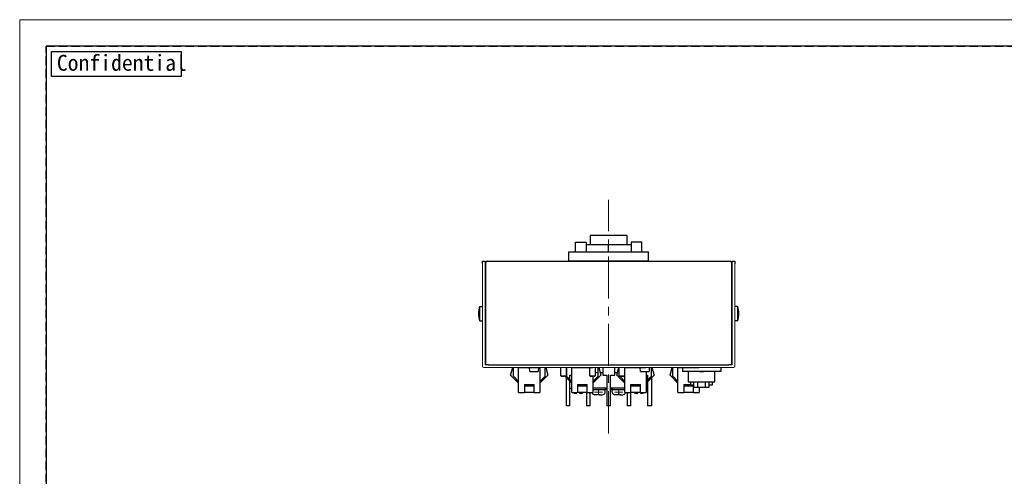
# Model space of a CAD drawing. Header units: millimetres. Extents: x 313 to 928, y 5 to 290.
# Tile 6 of 9: x 525 to 710, y 204 to 290. Entities that reach past the tile are written whole.
import ezdxf

# ---------------------------------------------------------------- set-up
doc = ezdxf.new("R2010")
doc.units = ezdxf.units.MM
doc.header["$LTSCALE"] = 0.25
for name, pattern in [('CENTER', [50.8, 31.75, -6.35, 6.35, -6.35]), ('DASHEDBIDOT', [12.4, 3, -3, 0.2, -3, 0.2, -3]), ('HIDDEN', [9.525, 6.35, -3.175])]:
    doc.linetypes.add(name, pattern=pattern)
for name, color, linetype in [('AM_0 プロファイル（中）', 7, 'Continuous'), ('COVER', 1, 'Continuous'), ('FORM', 7, 'Continuous')]:
    doc.layers.add(name, color=color, linetype=linetype)
for name, color, linetype, lineweight in [('CENTER', 10, 'CENTER', 15), ('Layer000', 7, 'Continuous', 25), ('OUTPUT HARNESS', 7, 'Continuous', 20), ('PANEL', 7, 'Continuous', 20), ('本体', 7, 'Continuous', 25)]:
    doc.layers.add(name, color=color, linetype=linetype, lineweight=lineweight)
doc.layers.add('EMPTY LINE', color=252, linetype='Continuous', lineweight=0, plot=False)
doc.styles.add('VS Standard', font='msgothic.ttc', dxfattribs={"height": 3})

msp = doc.modelspace()

# ---------------------------------------------------------------- linework, layer by layer
for p, q in [((612.1386, 244.0498), (612.1386, 244.5498)), ((612.1386, 244.5498), (612.6386, 244.5498)), ((612.6386, 244.5498), (612.6386, 244.2998)), ((659.1386, 244.2998), (659.1386, 244.5498)), ((659.1386, 244.5498), (659.6386, 244.5498)), ((659.6386, 244.5498), (659.6386, 244.0498))]:
    msp.add_line(p, q)
at = {"layer": 'AM_0 プロファイル（中）'}
for p, q in [((611.6386, 236.0498), (612.1386, 236.0498)), ((611.6386, 233.2998), (611.6386, 236.0498)), ((660.1386, 236.0498), (659.6386, 236.0498)), ((660.1386, 236.0498), (660.1386, 233.2998)), ((611.6386, 233.2998), (612.1386, 233.2998)), ((660.1386, 233.2998), (659.6386, 233.2998))]:
    msp.add_line(p, q, dxfattribs=at)
for centre, start, end in [((615.2949, 234.6748), 159.390307, 200.609693), ((656.4824, 234.6748), 339.390307, 20.609693)]:
    msp.add_arc(centre, 3.9062, start, end, dxfattribs=at)
at = {"layer": 'CENTER'}
msp.add_line((635.8886, 212.122), (635.8886, 256.084), dxfattribs=at)
at = {"layer": 'COVER', "color": 0}
for p, q in [((612.7636, 225.0498), (612.7636, 244.2998)), ((613.0136, 244.5498), (658.7636, 244.5498)), ((659.0136, 244.2998), (659.0136, 225.0498)), ((613.2636, 225.0498), (612.7636, 225.0498)), ((613.2636, 225.0498), (658.5136, 225.0498)), ((659.0136, 225.0498), (658.5136, 225.0498))]:
    msp.add_line(p, q, dxfattribs=at)
for centre, start, end in [((613.0136, 244.2998), 90, 180), ((658.7636, 244.2998), 0, 90)]:
    msp.add_arc(centre, 0.25, start, end, dxfattribs=at)
at = {"layer": 'EMPTY LINE'}
for p, q in [((525, 290), (525, 5)), ((928, 290), (525, 290))]:
    msp.add_line(p, q, dxfattribs=at)
at = {"layer": 'FORM', "linetype": 'HIDDEN'}
msp.add_lwpolyline([(530, 285), (923, 285), (923, 10), (530, 10)], close=True, dxfattribs=at)
at = {"layer": 'FORM'}
msp.add_lwpolyline([(530, 285), (530, 10), (648, 10), (648, 22), (743, 22), (743, 39.5), (923, 39.5), (923, 285), (530, 285)], close=True, dxfattribs=at)
at = {"layer": 'FORM', "lineweight": 30}
msp.add_lwpolyline([(531, 284), (555.3908, 284), (555.3908, 279.3378), (531, 279.3378)], close=True, dxfattribs=at)
at = {"layer": 'Layer000', "color": 7, "linetype": 'Continuous', "lineweight": 25}
for p, q in [((617.4386, 223.0665), (617.8218, 224.5165)), ((617.9337, 224.5165), (617.9337, 223.0286)), ((618.9386, 219.8165), (618.9386, 224.5165)), ((621.0397, 223.7665), (620.9978, 224.5665)), ((622.6794, 224.5665), (622.6375, 223.7665)), ((622.9386, 224.5665), (622.9386, 219.8165)), ((623.9436, 223.0286), (623.9436, 224.5165)), ((624.0555, 224.5165), (624.4386, 223.0665)), ((626.8636, 222.9665), (626.8636, 224.5165)), ((627.8636, 224.5165), (627.8636, 222.9665)), ((627.9337, 224.5165), (627.9337, 223.0286)), ((628.9386, 219.8165), (628.9386, 224.5665)), ((632.3636, 222.9665), (632.3636, 224.5165)), ((633.3636, 224.5165), (633.3636, 222.9665)), ((633.9436, 223.0286), (633.9436, 224.5165)), ((634.0555, 224.5165), (634.4386, 223.0665)), ((634.7986, 224.5165), (634.7986, 223.0665)), ((637.0236, 223.0665), (637.0236, 224.5165)), ((637.4386, 223.0665), (637.8218, 224.5165)), ((637.8636, 222.9665), (637.8636, 224.5665)), ((638.8636, 224.5665), (638.8636, 222.9665)), ((638.9386, 219.8165), (638.9386, 224.5665)), ((641.8897, 223.7665), (641.8504, 224.5165)), ((643.5268, 224.5165), (643.4875, 223.7665)), ((643.9436, 223.0286), (643.9436, 224.5165)), ((644.0423, 224.5665), (644.4386, 223.0665)), ((647.4386, 223.0665), (647.835, 224.5665)), ((647.9337, 224.5665), (647.9337, 223.0286)), ((648.9386, 219.8165), (648.9386, 224.5165)), ((649.7636, 224.5665), (649.7636, 223.8165)), ((657.0136, 224.5665), (657.0136, 223.8165)), ((618.9386, 221.5665), (617.4386, 223.0665)), ((618.0069, 222.8518), (618.9386, 221.9201)), ((621.0397, 223.7665), (622.6375, 223.7665)), ((624.4386, 223.0665), (622.9386, 221.5665)), ((622.9386, 221.9201), (623.8704, 222.8518)), ((626.8636, 222.9665), (627.8636, 222.9665)), ((626.8636, 222.9665), (627.0136, 222.8165)), ((627.7136, 222.8165), (627.0136, 222.8165)), ((628.9386, 221.5665), (627.6886, 222.8165)), ((627.7136, 222.8165), (627.8636, 222.9665)), ((627.9336, 217.3165), (627.9336, 222.5715)), ((628.0069, 222.8518), (628.9386, 221.9201)), ((628.5986, 223.0665), (628.9386, 223.0665)), ((628.5986, 222.2601), (628.5986, 223.0665)), ((632.3636, 222.9665), (633.3636, 222.9665)), ((632.3636, 222.9665), (632.5136, 222.8165)), ((633.2136, 222.8165), (632.5136, 222.8165)), ((634.4386, 223.0665), (632.9386, 221.5665)), ((632.9386, 221.9201), (633.8704, 222.8518)), ((632.9386, 222.8165), (632.9386, 219.8165)), ((633.2136, 222.8165), (633.3636, 222.9665)), ((633.3636, 223.6165), (633.9436, 223.6165)), ((634.2933, 223.6165), (634.7986, 223.6165)), ((634.7986, 223.0665), (635.5736, 223.0665)), ((635.5736, 223.0665), (635.5736, 217.3165)), ((636.2486, 217.3165), (636.2486, 223.0665)), ((636.2486, 223.0665), (637.0236, 223.0665)), ((637.0236, 223.6165), (637.584, 223.6165)), ((638.9386, 221.5665), (637.4386, 223.0665)), ((637.8636, 222.9665), (638.8636, 222.9665)), ((637.8636, 222.9665), (638.0136, 222.8165)), ((638.7136, 222.8165), (638.0136, 222.8165)), ((638.0422, 222.8165), (638.9386, 221.9201)), ((638.7136, 222.8165), (638.8636, 222.9665)), ((638.8636, 223.0665), (638.9386, 223.0665)), ((641.8897, 223.7665), (643.4875, 223.7665)), ((642.9386, 223.7665), (642.9386, 219.8165)), ((642.9386, 223.0665), (643.2236, 223.0665)), ((644.4386, 223.0665), (642.9386, 221.5665)), ((642.9386, 221.9201), (643.8704, 222.8518)), ((643.2236, 223.0665), (643.2236, 222.2051)), ((644.0086, 217.3165), (644.0086, 222.6365)), ((648.9386, 221.5665), (647.4386, 223.0665)), ((648.0069, 222.8518), (648.9386, 221.9201)), ((657.0136, 223.8165), (649.7636, 223.8165)), ((650.8886, 223.8165), (650.8886, 221.8165)), ((653.0136, 223.8065), (653.0136, 223.8165)), ((653.0136, 223.8065), (653.7636, 223.8065)), ((653.7636, 223.8165), (653.7636, 223.8065)), ((655.8886, 221.8165), (655.8886, 223.8165)), ((620.0136, 221.3165), (621.8636, 221.3165)), ((620.0136, 221.3165), (620.0136, 221.0665)), ((620.0136, 221.0665), (620.0136, 219.8165)), ((620.0136, 221.0665), (621.8636, 221.0665)), ((621.8636, 221.0665), (621.8636, 221.3165)), ((621.8636, 219.8165), (621.8636, 221.0665)), ((628.5986, 217.3165), (628.5986, 221.9065)), ((628.5986, 220.6665), (628.9386, 220.6665)), ((630.0136, 221.3165), (631.8636, 221.3165)), ((630.0136, 221.3165), (630.0136, 221.0665)), ((630.0136, 221.0665), (630.0136, 219.8165)), ((630.0136, 221.0665), (631.8636, 221.0665)), ((631.8636, 221.0665), (631.8636, 221.3165)), ((631.8636, 219.8165), (631.8636, 221.0665)), ((635.5736, 220.6665), (632.9386, 220.6665)), ((635.2486, 220.6665), (635.2486, 220.4165)), ((635.4986, 220.6665), (635.4986, 220.4165)), ((638.9386, 220.6665), (636.2486, 220.6665)), ((636.3236, 220.4165), (636.3236, 220.6665)), ((636.5736, 220.6665), (636.5736, 220.4165)), ((640.0136, 221.3165), (641.8636, 221.3165)), ((640.0136, 221.3165), (640.0136, 221.0665)), ((640.0136, 221.0665), (640.0136, 219.8165)), ((640.0136, 221.0665), (641.8636, 221.0665)), ((641.8636, 221.0665), (641.8636, 221.3165)), ((641.8636, 219.8165), (641.8636, 221.0665)), ((642.9386, 220.6665), (643.2236, 220.6665)), ((643.2236, 221.8515), (643.2236, 217.3165)), ((650.0136, 221.3165), (651.3886, 221.3165)), ((650.0136, 221.3165), (650.0136, 221.0665)), ((650.0136, 221.0665), (650.0136, 219.8165)), ((650.0136, 221.0665), (651.8636, 221.0665)), ((650.8886, 221.8165), (655.8886, 221.8165)), ((651.3886, 221.2165), (651.3886, 221.8165)), ((651.9453, 221.2165), (651.3886, 221.2165)), ((651.8636, 221.0665), (651.8636, 221.2165)), ((651.8636, 219.8165), (651.8636, 221.0665)), ((651.9453, 220.8665), (651.9453, 221.8165)), ((651.9453, 220.8665), (652.6669, 220.8665)), ((652.6669, 220.8665), (652.6669, 221.8165)), ((652.6669, 220.8665), (654.1103, 220.8665)), ((652.9386, 220.8665), (652.9386, 219.8165)), ((654.1103, 220.8665), (654.1103, 221.8165)), ((654.1103, 220.8665), (654.832, 220.8665)), ((654.832, 220.8665), (654.832, 221.8165)), ((655.3886, 221.2165), (654.832, 221.2165)), ((655.3886, 221.8165), (655.3886, 221.2165)), ((618.9386, 219.8165), (620.0136, 219.8165)), ((621.8636, 219.8165), (620.0136, 219.8165)), ((621.8636, 219.8165), (622.9386, 219.8165)), ((628.9386, 220.4165), (628.9236, 220.4165)), ((628.9386, 219.8165), (630.0136, 219.8165)), ((629.9236, 219.7251), (629.9236, 219.8165)), ((631.8636, 219.8165), (630.0136, 219.8165)), ((630.4236, 219.8165), (630.4236, 219.7251)), ((631.7486, 219.8165), (631.7486, 217.3165)), ((631.8636, 219.8165), (632.9386, 219.8165)), ((632.4236, 217.3165), (632.4236, 219.8165)), ((632.9386, 220.4165), (635.2486, 220.4165)), ((632.9986, 219.4835), (632.9986, 219.494)), ((633.8111, 219.4165), (633.2724, 219.4165)), ((633.8111, 219.4165), (633.8111, 219.494)), ((634.1861, 219.494), (634.1861, 219.4165)), ((634.1861, 219.4165), (634.7248, 219.4165)), ((634.9986, 219.494), (634.9986, 219.4835)), ((635.2486, 219.9165), (635.2486, 220.4165)), ((635.4986, 220.4165), (635.2486, 220.4165)), ((636.5736, 220.4165), (636.3236, 220.4165)), ((636.5736, 219.9165), (636.5736, 220.4165)), ((636.5736, 220.4165), (638.9386, 220.4165)), ((636.8236, 219.4835), (636.8236, 219.494)), ((637.6361, 219.4165), (637.0974, 219.4165)), ((637.6361, 219.4165), (637.6361, 219.494)), ((638.0111, 219.494), (638.0111, 219.4165)), ((638.0111, 219.4165), (638.5498, 219.4165)), ((638.8236, 219.494), (638.8236, 219.4835)), ((638.9386, 219.8165), (640.0136, 219.8165)), ((639.3986, 219.8165), (639.3986, 217.3165)), ((641.8636, 219.8165), (640.0136, 219.8165)), ((640.0736, 217.3165), (640.0736, 219.8165)), ((641.3536, 219.7251), (641.3536, 219.8165)), ((641.8536, 219.8165), (641.8536, 219.7251)), ((641.8636, 219.8165), (642.9386, 219.8165)), ((648.9386, 219.8165), (650.0136, 219.8165)), ((651.8636, 219.8165), (650.0136, 219.8165)), ((651.8636, 219.8165), (652.9386, 219.8165)), ((628.5986, 217.3165), (627.9336, 217.3165)), ((632.4236, 217.3165), (631.7486, 217.3165)), ((636.2486, 217.3165), (635.5736, 217.3165)), ((640.0736, 217.3165), (639.3986, 217.3165)), ((644.0086, 217.3165), (643.2236, 217.3165))]:
    msp.add_line(p, q, dxfattribs=at)
at = {"layer": 'Layer000', "color": 251, "linetype": 'DASHEDBIDOT', "lineweight": 18, "true_color": 0x606060}
for p, q in [((633.9986, 219.9165), (632.9386, 219.9165)), ((633.9986, 220.4165), (633.9986, 219.9165)), ((633.9986, 219.9165), (633.9986, 219.4835)), ((633.9986, 219.9165), (635.2486, 219.9165)), ((637.8236, 219.9165), (636.5736, 219.9165)), ((637.8236, 220.4165), (637.8236, 219.9165)), ((637.8236, 219.9165), (638.9386, 219.9165)), ((637.8236, 219.9165), (637.8236, 219.4835))]:
    msp.add_line(p, q, dxfattribs=at)
at = {"layer": 'Layer000', "color": 7, "linetype": 'Continuous', "lineweight": 25}
for centre, radius, start, end in [((618.1837, 223.0286), 0.25, 180, 225), ((623.6936, 223.0286), 0.25, 315, 0), ((628.1837, 223.0286), 0.25, 180, 225), ((633.6936, 223.0286), 0.25, 315, 0), ((643.6936, 223.0286), 0.25, 315, 0), ((648.1837, 223.0286), 0.25, 180, 225), ((629.6736, 220.4165), 0.75, 180, 191.478341), ((629.711, 220.4451), 0.7752, 234.174783, 248.239362), ((630.6395, 220.4398), 0.7692, 291.679214, 305.864802), ((633.2486, 219.9165), 0.5, 191.536959, 240.012316), ((633.2713, 219.9346), 0.5181, 238.250665, 270.131787), ((633.9961, 221.1122), 1.6287, 263.477635, 270.087562), ((634.0011, 221.112), 1.6285, 269.912007, 276.522796), ((634.7262, 219.9339), 0.5174, 269.845518, 301.77203), ((634.7486, 219.9165), 0.5, 299.988149, 0), ((637.0736, 219.9165), 0.5, 180, 240.012316), ((637.0963, 219.9346), 0.5181, 238.250665, 270.131787), ((637.8211, 221.1122), 1.6287, 263.477635, 270.087562), ((637.8261, 221.112), 1.6285, 269.912007, 276.522796), ((638.5512, 219.9339), 0.5174, 269.845518, 301.77203), ((638.5736, 219.9165), 0.5, 299.988149, 348.463041), ((641.141, 220.4451), 0.7752, 234.174783, 248.239362), ((642.0695, 220.4398), 0.7692, 291.679214, 305.864802)]:
    msp.add_arc(centre, radius, start, end, dxfattribs=at)
for points in [[(629.4236, 219.7251), (629.5485, 219.6753), (629.8165, 219.6634), (629.9236, 219.6753), (629.9236, 219.7251)], [(630.4236, 219.7251), (630.4236, 219.6753), (630.5316, 219.6634), (630.7987, 219.6753), (630.9236, 219.7251)], [(640.8536, 219.7251), (640.9785, 219.6753), (641.2465, 219.6634), (641.3536, 219.6753), (641.3536, 219.7251)], [(641.8536, 219.7251), (641.8536, 219.6753), (641.9616, 219.6634), (642.2287, 219.6753), (642.3536, 219.7251)]]:
    msp.add_open_spline(points, degree=3, dxfattribs=at)
at = {"layer": 'OUTPUT HARNESS', "linetype": 'Continuous', "lineweight": 25}
for p, q in [((618.8886, 224.5498), (622.8886, 224.5498)), ((628.8886, 224.5498), (632.8886, 224.5498)), ((638.8886, 224.5498), (642.8886, 224.5498)), ((648.8886, 224.5498), (652.8886, 224.5498))]:
    msp.add_line(p, q, dxfattribs=at)
at = {"layer": 'PANEL'}
for p, q in [((612.1386, 244.0498), (612.1386, 224.7998)), ((612.6386, 225.0498), (612.6386, 244.2998)), ((659.1386, 225.0498), (659.1386, 244.2998)), ((659.6386, 244.0498), (659.6386, 224.7998)), ((659.3886, 224.5498), (612.3886, 224.5498)), ((612.6386, 225.0498), (659.1386, 225.0498))]:
    msp.add_line(p, q, dxfattribs=at)
for centre, start, end in [((612.3886, 224.7998), 180, 270), ((659.3886, 224.7998), 270, 0)]:
    msp.add_arc(centre, 0.25, start, end, dxfattribs=at)
at = {"layer": '本体'}
for p, q in [((639.3886, 249.3972), (632.3886, 249.3972)), ((632.3886, 249.3972), (632.3886, 247.6498)), ((639.3886, 247.6498), (639.3886, 249.3972)), ((629.6386, 246.2998), (629.6386, 248.1498)), ((629.6386, 248.1498), (631.6386, 248.1498)), ((631.6386, 248.1498), (631.6386, 246.2998)), ((640.1387, 247.6498), (631.6386, 247.6498)), ((635.8886, 246.2998), (635.8886, 247.6498)), ((635.8886, 246.2998), (635.8886, 247.6498)), ((642.1387, 248.1498), (640.1387, 248.1498)), ((640.1387, 248.1498), (640.1387, 246.2998)), ((642.1387, 246.2998), (642.1387, 248.1498)), ((628.3886, 244.5498), (628.3886, 246.2998)), ((628.3886, 246.2998), (643.3886, 246.2998)), ((643.3886, 244.5498), (643.3886, 246.2998)), ((643.3886, 244.5498), (628.3886, 244.5498))]:
    msp.add_line(p, q, dxfattribs=at)

# ---------------------------------------------------------------- texts
at = {"layer": 'FORM', "lineweight": 30, "insert": (531.994, 283.3886), "char_height": 3, "attachment_point": 1, "style": 'VS Standard'}
msp.add_mtext_dynamic_manual_height_columns('Confidential', width=3, gutter_width=15, heights=[0], dxfattribs=at)

doc.saveas('drawing.dxf')
